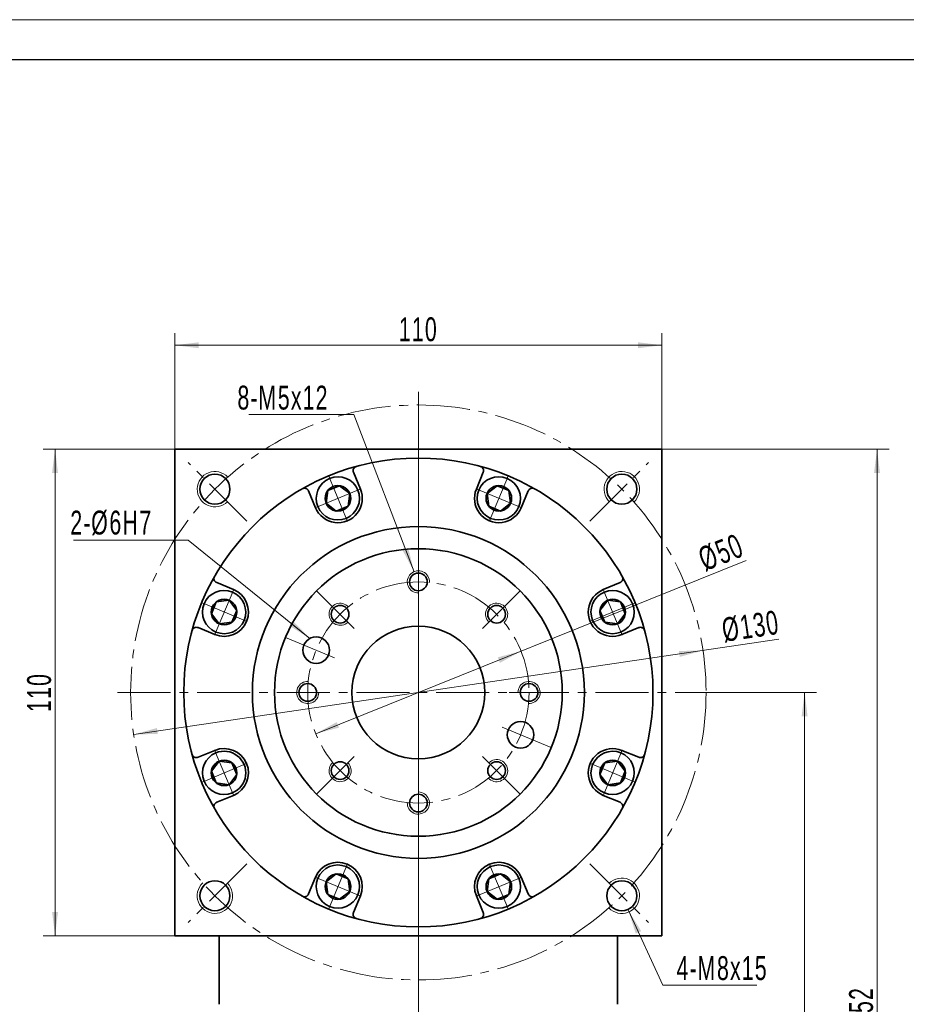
# Model space of a CAD drawing. Header units: millimetres. Extents: x -341 to 420, y -235 to 305.
# Tile 4 of 4: x 29 to 230, y 81 to 304. Entities that reach past the tile are written whole.
import ezdxf

# ---------------------------------------------------------------- set-up
doc = ezdxf.new("R2010")
doc.units = ezdxf.units.MM
doc.set_wipeout_variables(frame=1)
doc.linetypes.add('点画线', pattern=[18, 12, -2, 2, -2])
doc.layers.get('0').update_dxf_attribs({"lineweight": 35})
for name, color, linetype, lineweight in [('中心线层', 1, '点画线', 18), ('图框_外框线', 7, 'Continuous', 18), ('尺寸线层', 3, 'Continuous', 18), ('粗实线层', 7, 'Continuous', 35)]:
    doc.layers.add(name, color=color, linetype=linetype, lineweight=lineweight)
doc.styles.add('标准', font='txt', dxfattribs={"width": 0.667})
doc.dimstyles.new('a4-1-1', dxfattribs={"dimtxt": 3, "dimasz": 3, "dimexe": 1.5, "dimexo": 0, "dimgap": 0.5, "dimtad": 1, "dimdec": 3, "dimdsep": 46, "dimtxsty": '标准', "dimblk": '_CAXARROW', "dimcen": 0, "dimdle": 6, "dimazin": 2, "dimtfac": 0.707107, "dimtdec": 3, "dimtix": 1, "dimtmove": 2, "dimatfit": 3, "dimfxl": 0, "dimfrac": 2, "dimtolj": 1, "dimarcsym": 0})

# ---------------------------------------------------------------- blocks, each defined once
blk = doc.blocks.new('*X23')
at = {"layer": '尺寸线层', "linetype": 'Continuous'}
for points in [[(64.41, 229.97), (69.81, 230.64), (69.81, 229.29)], [(174.41, 229.97), (169.01, 230.64), (169.01, 229.29)]]:
    blk.add_hatch(color=0, dxfattribs=at).paths.add_polyline_path(points, flags=0)
at = {"layer": '尺寸线层', "color": 0, "linetype": 'Continuous'}
for p, q in [((64.41, 206.47), (64.41, 232.67)), ((174.41, 206.47), (174.41, 232.67)), ((64.41, 229.97), (174.41, 229.97))]:
    blk.add_line(p, q, dxfattribs=at)
at = {"layer": '尺寸线层', "color": 0, "insert": (119.41, 233.54), "char_height": 5.4, "width": 14.3527, "attachment_point": 5, "line_spacing_factor": 1.15057, "style": '标准'}
blk.add_mtext('\\T1.1;110', dxfattribs=at)
blk = doc.blocks.new('_CAXARROW')
blk.add_hatch(color=0).paths.add_polyline_path([(0, 0), (-1, 0.125), (-1, -0.125)], flags=0)
blk = doc.blocks.new('*X24')
at = {"layer": '尺寸线层', "linetype": 'Continuous'}
for points in [[(37.33, 206.47), (36.65, 201.07), (38, 201.07)], [(37.33, 96.47), (36.65, 101.87), (38, 101.87)]]:
    blk.add_hatch(color=0, dxfattribs=at).paths.add_polyline_path(points, flags=0)
at = {"layer": '尺寸线层', "color": 0, "linetype": 'Continuous'}
for p, q in [((64.41, 206.47), (34.63, 206.47)), ((37.33, 96.47), (37.33, 206.47)), ((64.41, 96.47), (34.63, 96.47))]:
    blk.add_line(p, q, dxfattribs=at)
at = {"layer": '尺寸线层', "color": 0, "insert": (33.75, 151.47), "char_height": 5.4, "width": 14.3527, "attachment_point": 5, "rotation": 90, "line_spacing_factor": 1.15057, "style": '标准'}
blk.add_mtext('\\T1.1;110', dxfattribs=at)
blk = doc.blocks.new('*X25')
at = {"layer": '尺寸线层', "linetype": 'Continuous'}
blk.add_hatch(color=0, dxfattribs=at).paths.add_polyline_path([(32.87, -22.21), (28.25, -19.35), (29.09, -18.3)], flags=0)
at = {"layer": '尺寸线层', "color": 0}
for p, q in [((0, 0), (-20.55, 0)), ((5.35, 0), (0, 0)), ((0, 0), (0, 0))]:
    blk.add_line(p, q, dxfattribs=at)
at = {"layer": '尺寸线层', "color": 0, "linetype": 'Continuous'}
blk.add_line((32.87, -22.21), (5.35, 0), dxfattribs=at)
at = {"layer": '尺寸线层', "color": 0, "insert": (-2.7, 1.08), "char_height": 5.4, "width": 35.7065, "attachment_point": 9, "line_spacing_factor": 1.15057, "style": '标准'}
blk.add_mtext('\\T1.1;2-%%C6H7', dxfattribs=at)
blk = doc.blocks.new('*X26')
at = {"layer": '尺寸线层', "linetype": 'Continuous'}
for points in [[(183.71, 160.96), (178.47, 159.51), (178.27, 160.84)], [(55.1, 141.97), (60.55, 142.09), (60.35, 143.43)]]:
    blk.add_hatch(color=0, dxfattribs=at).paths.add_polyline_path(points, flags=0)
at = {"layer": '尺寸线层', "color": 0, "linetype": 'Continuous'}
blk.add_line((200.87, 163.5), (55.1, 141.97), dxfattribs=at)
at = {"layer": '尺寸线层', "color": 0, "insert": (194.48, 166.4), "char_height": 5.4, "width": 23.5733, "attachment_point": 5, "rotation": 8.4015, "line_spacing_factor": 1.15057, "style": '标准'}
blk.add_mtext('\\T1.1;%%C130', dxfattribs=at)
blk = doc.blocks.new('*X27')
at = {"layer": '尺寸线层', "linetype": 'Continuous'}
blk.add_hatch(color=0, dxfattribs=at).paths.add_polyline_path([(16.58, -35.51), (14.02, -30.71), (15.28, -30.23)], flags=0)
at = {"layer": '尺寸线层', "color": 0}
for p, q in [((0, 0), (-20.76, 0)), ((3, 0), (0, 0)), ((0, 0), (0, 0))]:
    blk.add_line(p, q, dxfattribs=at)
at = {"layer": '尺寸线层', "color": 0, "linetype": 'Continuous'}
blk.add_line((16.58, -35.51), (3, 0), dxfattribs=at)
at = {"layer": '尺寸线层', "color": 0, "insert": (-2.7, 1.08), "char_height": 5.4, "width": 36.127, "attachment_point": 9, "line_spacing_factor": 1.15057, "style": '标准'}
blk.add_mtext('\\T1.1;8-M5x12', dxfattribs=at)
blk = doc.blocks.new('*X28')
at = {"layer": '尺寸线层', "linetype": 'Continuous'}
blk.add_hatch(color=0, dxfattribs=at).paths.add_polyline_path([(-8.17, 16.85), (-5.3, 12.23), (-6.53, 11.67)], flags=0)
at = {"layer": '尺寸线层', "color": 0, "linetype": 'Continuous'}
blk.add_line((-8.17, 16.85), (-0.41, 0), dxfattribs=at)
at = {"layer": '尺寸线层', "color": 0}
for p, q in [((-0.41, 0), (0, 0)), ((0, 0), (20.8, 0)), ((0, 0), (0, 0))]:
    blk.add_line(p, q, dxfattribs=at)
at = {"layer": '尺寸线层', "color": 0, "insert": (2.7, 1.08), "char_height": 5.4, "width": 36.2049, "attachment_point": 7, "line_spacing_factor": 1.15057, "style": '标准'}
blk.add_mtext('\\T1.1;4-M8x15', dxfattribs=at)
blk = doc.blocks.new('*X29')
at = {"layer": '中心线层', "linetype": '点画线', "lineweight": 18}
for p, q in [((0, -5.64), (0, 5.64)), ((-5.64, 0), (5.64, 0))]:
    blk.add_line(p, q, dxfattribs=at)
at = {"layer": '粗实线层'}
for p, q in [((-2.89, 0), (-1.44, 2.5)), ((-1.44, 2.5), (1.44, 2.5)), ((2.89, 0), (1.44, 2.5)), ((2.89, 0), (1.44, 2.5)), ((-2.89, 0), (-1.44, -2.5)), ((2.89, 0), (1.44, -2.5)), ((-1.44, -2.5), (1.44, -2.5))]:
    blk.add_line(p, q, dxfattribs=at)
blk.add_circle((0, 0), 2.89, dxfattribs=at)
for start, end in [(0, 180), (180, 360)]:
    blk.add_arc((0, 0), 4.89, start, end, dxfattribs=at)
blk = doc.blocks.new('*X30')
at = {"layer": '尺寸线层', "linetype": 'Continuous'}
for points in [[(142.6, 160.8), (137.84, 158.16), (137.34, 159.41)], [(96.22, 142.13), (101.48, 143.52), (100.97, 144.77)]]:
    blk.add_hatch(color=0, dxfattribs=at).paths.add_polyline_path(points, flags=0)
at = {"layer": '尺寸线层', "color": 0, "linetype": 'Continuous'}
blk.add_line((193.43, 181.27), (96.22, 142.13), dxfattribs=at)
at = {"layer": '尺寸线层', "color": 0, "insert": (187.81, 183.11), "char_height": 5.4, "width": 18.0908, "attachment_point": 5, "rotation": 21.9295, "line_spacing_factor": 1.15057, "style": '标准'}
blk.add_mtext('\\T1.1;%%C50', dxfattribs=at)
blk = doc.blocks.new('*X42')
at = {"layer": '尺寸线层', "linetype": 'Continuous'}
for points in [[(206.67, 151.47), (205.99, 146.07), (207.34, 146.07)], [(206.67, -45.54), (205.99, -40.14), (207.34, -40.14)]]:
    blk.add_hatch(color=0, dxfattribs=at).paths.add_polyline_path(points, flags=0)
at = {"layer": '尺寸线层', "color": 0, "linetype": 'Continuous'}
for p, q in [((187.41, 151.47), (209.37, 151.47)), ((206.67, -45.54), (206.67, 151.47)), ((164.41, -45.54), (209.37, -45.54))]:
    blk.add_line(p, q, dxfattribs=at)
at = {"layer": '尺寸线层', "color": 0, "insert": (203.1, 52.97), "char_height": 5.4, "width": 14.0412, "attachment_point": 5, "rotation": 90, "line_spacing_factor": 1.15057, "style": '标准'}
blk.add_mtext('\\T1.1;197', dxfattribs=at)
blk = doc.blocks.new('*X43')
at = {"layer": '尺寸线层', "linetype": 'Continuous'}
for points in [[(223.03, 206.47), (222.35, 201.07), (223.7, 201.07)], [(223.03, -45.54), (222.35, -40.14), (223.7, -40.14)]]:
    blk.add_hatch(color=0, dxfattribs=at).paths.add_polyline_path(points, flags=0)
at = {"layer": '尺寸线层', "color": 0, "linetype": 'Continuous'}
for p, q in [((174.41, 206.47), (225.73, 206.47)), ((223.03, -45.54), (223.03, 206.47)), ((164.41, -45.54), (225.73, -45.54))]:
    blk.add_line(p, q, dxfattribs=at)
at = {"layer": '尺寸线层', "color": 0, "insert": (219.45, 80.47), "char_height": 5.4, "width": 14.2748, "attachment_point": 5, "rotation": 90, "line_spacing_factor": 1.15057, "style": '标准'}
blk.add_mtext('\\T1.1;252', dxfattribs=at)

msp = doc.modelspace()

# ---------------------------------------------------------------- linework, layer by layer
at = {"layer": '中心线层'}
for p, q in [((119.4074, -14.8129), (119.4074, 219.4654)), ((119.4074, -44.1223), (119.4074, 219.4654)), ((80.6874, 190.1854), (67.4113, 203.4615)), ((158.1274, 190.1854), (171.4036, 203.4615)), ((158.1274, 190.1854), (171.4036, 203.4615)), ((119.4074, 183.9654), (119.4074, 170.2804)), ((96.4264, 174.4464), (106.1032, 164.7696)), ((142.3884, 174.4464), (132.7116, 164.7696)), ((89.3813, 163.9026), (102.0246, 158.6656)), ((51.4074, 151.4654), (187.4074, 151.4654)), ((151.9074, 151.4654), (138.2224, 151.4654)), ((149.4335, 139.0282), (136.7902, 144.2652)), ((96.4264, 128.4844), (106.1032, 138.1612)), ((142.3884, 128.4844), (132.7116, 138.1612)), ((119.4074, 118.9654), (119.4074, 132.6504)), ((80.6874, 112.7454), (67.4113, 99.4692)), ((80.6874, 112.7454), (67.4113, 99.4692)), ((158.1274, 112.7454), (171.4036, 99.4692)), ((158.1274, 112.7454), (171.4036, 99.4692))]:
    msp.add_line(p, q, dxfattribs=at)
for radius in [65, 25]:
    msp.add_circle((119.4074, 151.4654), radius, dxfattribs=at)
at = {"layer": '粗实线层'}
for p, q in [((64.4074, 96.4654), (64.4074, 206.4654)), ((64.4074, 206.4654), (174.4074, 206.4654)), ((174.4074, 206.4654), (174.4074, 96.4654)), ((106.3113, 197.4544), (104.7453, 201.2351)), ((132.5035, 197.4544), (134.0695, 201.2351)), ((96.1486, 193.2449), (94.5826, 197.0256)), ((142.6662, 193.2449), (144.2322, 197.0256)), ((77.6279, 174.7242), (73.8472, 176.2902)), ((161.1869, 174.7242), (164.9676, 176.2902)), ((73.4184, 164.5615), (69.6377, 166.1275)), ((165.3964, 164.5615), (169.1771, 166.1275)), ((73.4184, 138.3693), (69.6377, 136.8033)), ((165.3964, 138.3693), (169.1771, 136.8033)), ((77.6279, 128.2066), (73.8472, 126.6406)), ((161.1869, 128.2066), (164.9676, 126.6406)), ((96.1486, 109.6859), (94.5826, 105.9052)), ((142.6662, 109.6859), (144.2322, 105.9052)), ((106.3113, 105.4763), (104.7453, 101.6957)), ((132.5035, 105.4763), (134.0695, 101.6957)), ((174.4074, 96.4654), (64.4074, 96.4654)), ((74.4074, 80.9654), (74.4074, 96.4654)), ((164.4074, 80.9654), (164.4074, 96.4654))]:
    msp.add_line(p, q, dxfattribs=at)
for centre, radius in [((119.4074, 151.4654), 53), ((73.4455, 197.4273), 3.4), ((165.3693, 197.4273), 3.4), ((165.3693, 197.4273), 3.4), ((119.4074, 151.4654), 37.5), ((119.4074, 151.4654), 32.5), ((119.4074, 176.4654), 2), ((101.7297, 169.1431), 2), ((137.0851, 169.1431), 2), ((119.4074, 151.4654), 15), ((94.4074, 151.4654), 2), ((144.4074, 151.4654), 2), ((101.7297, 133.7877), 2), ((137.0851, 133.7877), 2), ((119.4074, 126.4654), 2), ((73.4455, 105.5034), 3.4), ((73.4455, 105.5034), 3.4), ((165.3693, 105.5034), 3.4), ((165.3693, 105.5034), 3.4)]:
    msp.add_circle(centre, radius, dxfattribs=at)
at = {"layer": '粗实线层', "color": 4}
for centre in [(96.3104, 161.0325), (142.5044, 141.8983)]:
    msp.add_circle(centre, 3, dxfattribs=at)
at = {"layer": '粗实线层'}
for centre, radius, start, end in [((105.6692, 201.6178), 1, 105.319165, 202.500034), ((133.1457, 201.6178), 1, 337.499966, 74.680835), ((93.6587, 196.6429), 1, 22.499966, 119.680835), ((101.2299, 195.3497), 5.5, 202.5, 22.5), ((137.5849, 195.3497), 5.5, 157.5, 337.5), ((145.1561, 196.6429), 1, 60.319165, 157.500034), ((74.2299, 177.2141), 1, 150.319165, 247.500034), ((164.5849, 177.2141), 1, 292.499966, 29.680835), ((75.5231, 169.6428), 5.5, 247.5, 67.5), ((163.2917, 169.6428), 5.5, 112.5, 292.5), ((69.255, 165.2036), 1, 67.499966, 164.680835), ((169.5598, 165.2036), 1, 15.319165, 112.500034), ((75.5231, 133.2879), 5.5, 292.5, 112.5), ((163.2917, 133.2879), 5.5, 67.5, 247.5), ((69.255, 137.7271), 1, 195.319165, 292.500034), ((169.5598, 137.7271), 1, 247.499966, 344.680835), ((74.2299, 125.7167), 1, 112.499966, 209.680835), ((164.5849, 125.7167), 1, 330.319165, 67.500034), ((101.2299, 107.5811), 5.5, 337.5, 157.5), ((137.5849, 107.5811), 5.5, 22.5, 202.5), ((93.6587, 106.2879), 1, 240.319165, 337.500034), ((145.1561, 106.2879), 1, 202.499966, 299.680835), ((105.6692, 101.313), 1, 157.499966, 254.680835), ((133.1457, 101.313), 1, 285.319165, 22.500034)]:
    msp.add_arc(centre, radius, start, end, dxfattribs=at)
at = {"layer": '粗实线层', "lineweight": 18}
for centre, radius, start, end in [((73.4455, 197.4273), 4, 43.236775, 315), ((165.3693, 197.4273), 4, 313.236775, 225), ((165.3693, 197.4273), 4, 313.236775, 225), ((119.4074, 176.4654), 2.5, 357.134016, 270), ((101.7297, 169.1431), 2.5, 42.134016, 315), ((137.0851, 169.1431), 2.5, 312.134016, 225), ((94.4074, 151.4654), 2.5, 87.134016, 360), ((144.4074, 151.4654), 2.5, 267.134016, 180), ((137.0851, 133.7877), 2.5, 222.134016, 135), ((101.7297, 133.7877), 2.5, 132.134016, 45), ((119.4074, 126.4654), 2.5, 177.134016, 90), ((165.3693, 105.5034), 4, 223.236775, 135), ((165.3693, 105.5034), 4, 223.236775, 135), ((73.4455, 105.5034), 4, 133.236775, 45), ((73.4455, 105.5034), 4, 133.236775, 45)]:
    msp.add_arc(centre, radius, start, end, dxfattribs=at)

# ---------------------------------------------------------------- block references
at = {"layer": '尺寸线层'}
for name, p in [('*X27', (101.8464, 214.2737)), ('*X25', (62.0293, 185.8937)), ('*X28', (175.0422, 85.2954))]:
    msp.add_blockref(name, p, dxfattribs=at)

# ---------------------------------------------------------------- dimensions: what is measured, and where the dimension line sits
dim = msp.add_linear_dim(base=(174.4074, 229.965), p1=(64.4074, 206.4654), p2=(174.4074, 206.4654), dimstyle='a4-1-1', override={"dimsah": 1, "dimtfill": 1, "dimtzin": 8}, dxfattribs=at)
dim.commit()
dim.dimension.update_dxf_attribs({"geometry": '*X23', "text_midpoint": (119.4074, 233.5358)})
dim = msp.add_linear_dim(base=(37.325, 206.4654), p1=(64.4074, 96.4654), p2=(64.4074, 206.4654), angle=90, dimstyle='a4-1-1', override={"dimsah": 1, "dimtfill": 1, "dimtzin": 8}, dxfattribs=at)
dim.commit()
dim.dimension.update_dxf_attribs({"geometry": '*X24', "text_midpoint": (33.7542, 151.4654)})
dim = msp.add_diameter_dim_2p(p1=(55.1049, 141.9683), p2=(183.7099, 160.9624), dimstyle='a4-1-1', override={"dimpost": '%%C<>', "dimsah": 1, "dimtfill": 1, "dimtzin": 8}, dxfattribs=at)
dim.commit()
dim.dimension.update_dxf_attribs({"geometry": '*X26', "text_midpoint": (195.0393, 162.6357), "dimtype": 163})

# ---------------------------------------------------------------- next in the draw order: wipeouts: each hides what was drawn before it
for points in [[(105.7477, 197.221), (105.7371, 197.2463), (105.7264, 197.2716), (105.7155, 197.2969), (105.7045, 197.322), (105.6934, 197.3472), (105.6821, 197.3722), (105.6706, 197.3972), (105.6591, 197.4221), (105.6473, 197.447), (105.6355, 197.4717), (105.6235, 197.4965), (105.6114, 197.5211), (105.5991, 197.5457), (105.5867, 197.5702), (105.5741, 197.5947), (105.5615, 197.619), (105.5486, 197.6433), (105.5357, 197.6676), (105.5226, 197.6917), (105.5094, 197.7158), (105.496, 197.7398), (105.4825, 197.7638), (105.4689, 197.7876), (105.4551, 197.8114), (105.4412, 197.8351), (105.4272, 197.8587), (105.413, 197.8823), (105.3987, 197.9057), (105.3843, 197.9291), (105.3697, 197.9524), (105.3697, 197.9524), (105.2436, 198.143), (105.1087, 198.3275), (104.9653, 198.5055), (104.8138, 198.6765), (104.6544, 198.8404), (104.4876, 198.9966), (104.3136, 199.1448), (104.133, 199.2847), (103.9459, 199.4161), (103.753, 199.5385), (103.5545, 199.6518), (103.3509, 199.7557), (103.1427, 199.85), (102.9304, 199.9345), (102.7143, 200.0089), (102.495, 200.0732), (102.2729, 200.1271), (102.0485, 200.1707), (101.8224, 200.2036), (101.5949, 200.226), (101.3667, 200.2378), (101.1382, 200.2388), (100.9098, 200.2292), (100.6822, 200.2089), (100.4557, 200.178), (100.231, 200.1365), (100.0084, 200.0846), (99.7885, 200.0224), (99.5718, 199.9499), (99.3586, 199.8674), (99.3586, 199.8674), (99.1496, 199.7751), (98.9451, 199.673), (98.7456, 199.5615), (98.5515, 199.4409), (98.3633, 199.3113), (98.1813, 199.173), (98.006, 199.0264), (97.8377, 198.8717), (97.6768, 198.7094), (97.5237, 198.5397), (97.3787, 198.363), (97.2422, 198.1798), (97.1143, 197.9904), (96.9954, 197.7952), (96.8857, 197.5947), (96.7856, 197.3892), (96.6952, 197.1794), (96.6146, 196.9655), (96.5442, 196.7481), (96.4839, 196.5276), (96.4341, 196.3046), (96.3947, 196.0794), (96.3659, 195.8527), (96.3477, 195.6249), (96.3402, 195.3965), (96.3433, 195.168), (96.3571, 194.9398), (96.3816, 194.7126), (96.4167, 194.4868), (96.4623, 194.2628), (96.4623, 194.2628), (96.4684, 194.236), (96.4748, 194.2093), (96.4813, 194.1826), (96.4879, 194.1559), (96.4947, 194.1293), (96.5016, 194.1027), (96.5087, 194.0762), (96.5159, 194.0497), (96.5233, 194.0232), (96.5308, 193.9968), (96.5385, 193.9704), (96.5463, 193.9441), (96.5543, 193.9178), (96.5624, 193.8915), (96.5707, 193.8653), (96.5791, 193.8392), (96.5876, 193.813), (96.5964, 193.787), (96.6052, 193.761), (96.6142, 193.735), (96.6234, 193.7091), (96.6326, 193.6832), (96.6421, 193.6574), (96.6517, 193.6317), (96.6614, 193.606), (96.6713, 193.5803), (96.6813, 193.5548), (96.6914, 193.5292), (96.7017, 193.5038), (96.7122, 193.4783), (96.7122, 193.4783), (96.8163, 193.2445), (96.9325, 193.0164), (97.0605, 192.7946), (97.2, 192.5799), (97.3504, 192.3728), (97.5116, 192.1739), (97.6829, 191.9836), (97.8639, 191.8026), (98.0541, 191.6313), (98.2531, 191.4702), (98.4602, 191.3197), (98.6749, 191.1803), (98.8966, 191.0522), (99.1247, 190.936), (99.3586, 190.8319), (99.5976, 190.7401), (99.8411, 190.661), (100.0884, 190.5948), (100.3388, 190.5415), (100.5917, 190.5015), (100.8463, 190.4747), (101.1019, 190.4613), (101.3579, 190.4613), (101.6136, 190.4747), (101.8682, 190.5015), (102.1211, 190.5415), (102.3715, 190.5948), (102.6188, 190.661), (102.8623, 190.7401), (103.1013, 190.8319), (103.1013, 190.8319), (103.3351, 190.936), (103.5633, 191.0522), (103.785, 191.1803), (103.9997, 191.3197), (104.2068, 191.4702), (104.4057, 191.6313), (104.596, 191.8026), (104.777, 191.9836), (104.9483, 192.1739), (105.1094, 192.3728), (105.2599, 192.5799), (105.3994, 192.7946), (105.5274, 193.0164), (105.6436, 193.2445), (105.7477, 193.4783), (105.8395, 193.7173), (105.9186, 193.9608), (105.9848, 194.2081), (106.0381, 194.4585), (106.0781, 194.7114), (106.1049, 194.966), (106.1183, 195.2217), (106.1183, 195.4777), (106.1049, 195.7333), (106.0781, 195.9879), (106.0381, 196.2408), (105.9848, 196.4912), (105.9186, 196.7385), (105.8395, 196.982)], [(142.1026, 193.4783), (142.1131, 193.5038), (142.1234, 193.5292), (142.1335, 193.5548), (142.1436, 193.5803), (142.1534, 193.606), (142.1632, 193.6317), (142.1727, 193.6574), (142.1822, 193.6832), (142.1915, 193.7091), (142.2006, 193.735), (142.2096, 193.761), (142.2185, 193.787), (142.2272, 193.813), (142.2357, 193.8392), (142.2441, 193.8653), (142.2524, 193.8915), (142.2605, 193.9178), (142.2685, 193.9441), (142.2763, 193.9704), (142.284, 193.9968), (142.2915, 194.0232), (142.2989, 194.0497), (142.3061, 194.0762), (142.3132, 194.1027), (142.3201, 194.1293), (142.3269, 194.1559), (142.3336, 194.1826), (142.34, 194.2093), (142.3464, 194.236), (142.3526, 194.2628), (142.3526, 194.2628), (142.3981, 194.4868), (142.4332, 194.7126), (142.4577, 194.9398), (142.4715, 195.168), (142.4746, 195.3965), (142.4671, 195.6249), (142.4489, 195.8527), (142.4201, 196.0794), (142.3807, 196.3046), (142.3309, 196.5276), (142.2707, 196.7481), (142.2002, 196.9655), (142.1197, 197.1794), (142.0292, 197.3892), (141.9291, 197.5947), (141.8194, 197.7952), (141.7005, 197.9904), (141.5727, 198.1798), (141.4361, 198.363), (141.2911, 198.5397), (141.138, 198.7094), (140.9771, 198.8717), (140.8088, 199.0264), (140.6335, 199.173), (140.4516, 199.3113), (140.2633, 199.4409), (140.0692, 199.5615), (139.8697, 199.673), (139.6652, 199.7751), (139.4562, 199.8674), (139.4562, 199.8674), (139.2431, 199.9499), (139.0263, 200.0224), (138.8064, 200.0846), (138.5838, 200.1365), (138.3591, 200.178), (138.1326, 200.2089), (137.905, 200.2292), (137.6767, 200.2388), (137.4481, 200.2378), (137.2199, 200.226), (136.9924, 200.2036), (136.7663, 200.1707), (136.5419, 200.1271), (136.3198, 200.0732), (136.1005, 200.0089), (135.8844, 199.9345), (135.6721, 199.85), (135.4639, 199.7557), (135.2603, 199.6518), (135.0619, 199.5385), (134.8689, 199.4161), (134.6819, 199.2847), (134.5012, 199.1448), (134.3272, 198.9966), (134.1604, 198.8404), (134.001, 198.6765), (133.8495, 198.5055), (133.7061, 198.3275), (133.5712, 198.143), (133.4451, 197.9524), (133.4451, 197.9524), (133.4305, 197.9291), (133.4161, 197.9057), (133.4018, 197.8823), (133.3876, 197.8587), (133.3736, 197.8351), (133.3597, 197.8114), (133.3459, 197.7876), (133.3323, 197.7638), (133.3188, 197.7398), (133.3055, 197.7158), (133.2922, 197.6917), (133.2791, 197.6676), (133.2662, 197.6433), (133.2534, 197.619), (133.2407, 197.5947), (133.2281, 197.5702), (133.2157, 197.5457), (133.2034, 197.5211), (133.1913, 197.4965), (133.1793, 197.4717), (133.1675, 197.447), (133.1558, 197.4221), (133.1442, 197.3972), (133.1327, 197.3722), (133.1214, 197.3472), (133.1103, 197.322), (133.0993, 197.2969), (133.0884, 197.2716), (133.0777, 197.2463), (133.0671, 197.221), (133.0671, 197.221), (132.9754, 196.982), (132.8962, 196.7385), (132.83, 196.4912), (132.7768, 196.2408), (132.7367, 195.9879), (132.7099, 195.7333), (132.6965, 195.4777), (132.6965, 195.2217), (132.7099, 194.966), (132.7367, 194.7114), (132.7768, 194.4585), (132.83, 194.2081), (132.8962, 193.9608), (132.9754, 193.7173), (133.0671, 193.4783), (133.1712, 193.2445), (133.2875, 193.0164), (133.4155, 192.7946), (133.5549, 192.5799), (133.7054, 192.3728), (133.8665, 192.1739), (134.0378, 191.9836), (134.2188, 191.8026), (134.4091, 191.6313), (134.608, 191.4702), (134.8151, 191.3197), (135.0299, 191.1803), (135.2516, 191.0522), (135.4797, 190.936), (135.7135, 190.8319), (135.7135, 190.8319), (135.9526, 190.7401), (136.196, 190.661), (136.4433, 190.5948), (136.6937, 190.5415), (136.9466, 190.5015), (137.2012, 190.4747), (137.4569, 190.4613), (137.7129, 190.4613), (137.9685, 190.4747), (138.2231, 190.5015), (138.476, 190.5415), (138.7264, 190.5948), (138.9737, 190.661), (139.2172, 190.7401), (139.4562, 190.8319), (139.6901, 190.936), (139.9182, 191.0522), (140.1399, 191.1803), (140.3546, 191.3197), (140.5617, 191.4702), (140.7607, 191.6313), (140.9509, 191.8026), (141.132, 191.9836), (141.3033, 192.1739), (141.4644, 192.3728), (141.6148, 192.5799), (141.7543, 192.7946), (141.8823, 193.0164), (141.9985, 193.2445)], [(77.3945, 174.1606), (77.369, 174.1711), (77.3436, 174.1814), (77.318, 174.1915), (77.2924, 174.2015), (77.2668, 174.2114), (77.2411, 174.2211), (77.2154, 174.2307), (77.1895, 174.2401), (77.1637, 174.2494), (77.1378, 174.2586), (77.1118, 174.2676), (77.0858, 174.2764), (77.0597, 174.2851), (77.0336, 174.2937), (77.0075, 174.3021), (76.9813, 174.3104), (76.955, 174.3185), (76.9287, 174.3265), (76.9024, 174.3343), (76.876, 174.342), (76.8496, 174.3495), (76.8231, 174.3569), (76.7966, 174.3641), (76.7701, 174.3712), (76.7435, 174.3781), (76.7169, 174.3849), (76.6902, 174.3915), (76.6635, 174.398), (76.6367, 174.4044), (76.61, 174.4105), (76.61, 174.4105), (76.386, 174.4561), (76.1602, 174.4912), (75.933, 174.5156), (75.7048, 174.5295), (75.4763, 174.5326), (75.2479, 174.5251), (75.0201, 174.5069), (74.7934, 174.4781), (74.5682, 174.4387), (74.3452, 174.3889), (74.1247, 174.3286), (73.9073, 174.2582), (73.6934, 174.1776), (73.4836, 174.0872), (73.2781, 173.987), (73.0776, 173.8774), (72.8824, 173.7585), (72.693, 173.6306), (72.5098, 173.494), (72.3331, 173.349), (72.1634, 173.1959), (72.0011, 173.0351), (71.8464, 172.8668), (71.6998, 172.6915), (71.5615, 172.5095), (71.4319, 172.3213), (71.3112, 172.1272), (71.1998, 171.9277), (71.0977, 171.7232), (71.0054, 171.5142), (71.0054, 171.5142), (70.9229, 171.301), (70.8504, 171.0843), (70.7882, 170.8644), (70.7363, 170.6418), (70.6948, 170.4171), (70.6639, 170.1906), (70.6436, 169.963), (70.634, 169.7346), (70.635, 169.5061), (70.6468, 169.2779), (70.6691, 169.0504), (70.7021, 168.8243), (70.7456, 168.5999), (70.7996, 168.3778), (70.8639, 168.1585), (70.9383, 167.9424), (71.0228, 167.7301), (71.117, 167.5219), (71.221, 167.3183), (71.3343, 167.1198), (71.4567, 166.9269), (71.5881, 166.7398), (71.728, 166.5592), (71.8762, 166.3852), (72.0324, 166.2184), (72.1963, 166.059), (72.3673, 165.9075), (72.5453, 165.7641), (72.7298, 165.6292), (72.9204, 165.5031), (72.9204, 165.5031), (72.9437, 165.4885), (72.9671, 165.4741), (72.9905, 165.4598), (73.0141, 165.4456), (73.0377, 165.4316), (73.0614, 165.4177), (73.0852, 165.4039), (73.109, 165.3903), (73.133, 165.3768), (73.157, 165.3634), (73.1811, 165.3502), (73.2052, 165.3371), (73.2294, 165.3242), (73.2538, 165.3113), (73.2781, 165.2987), (73.3026, 165.2861), (73.3271, 165.2737), (73.3517, 165.2614), (73.3763, 165.2493), (73.401, 165.2373), (73.4258, 165.2254), (73.4507, 165.2137), (73.4756, 165.2022), (73.5006, 165.1907), (73.5256, 165.1794), (73.5507, 165.1683), (73.5759, 165.1573), (73.6012, 165.1464), (73.6265, 165.1357), (73.6518, 165.1251), (73.6518, 165.1251), (73.8908, 165.0333), (74.1343, 164.9542), (74.3816, 164.888), (74.632, 164.8347), (74.8849, 164.7947), (75.1395, 164.7679), (75.3951, 164.7545), (75.6511, 164.7545), (75.9068, 164.7679), (76.1614, 164.7947), (76.4143, 164.8347), (76.6647, 164.888), (76.912, 164.9542), (77.1554, 165.0333), (77.3945, 165.1251), (77.6283, 165.2292), (77.8564, 165.3454), (78.0781, 165.4734), (78.2929, 165.6129), (78.5, 165.7634), (78.6989, 165.9245), (78.8892, 166.0958), (79.0702, 166.2768), (79.2415, 166.467), (79.4026, 166.666), (79.5531, 166.8731), (79.6925, 167.0878), (79.8205, 167.3095), (79.9368, 167.5376), (80.0409, 167.7715), (80.0409, 167.7715), (80.1326, 168.0105), (80.2118, 168.254), (80.278, 168.5013), (80.3312, 168.7517), (80.3713, 169.0046), (80.3981, 169.2592), (80.4115, 169.5148), (80.4115, 169.7709), (80.3981, 170.0265), (80.3713, 170.2811), (80.3312, 170.534), (80.278, 170.7844), (80.2118, 171.0317), (80.1326, 171.2752), (80.0409, 171.5142), (79.9368, 171.748), (79.8205, 171.9762), (79.6925, 172.1979), (79.5531, 172.4126), (79.4026, 172.6197), (79.2415, 172.8187), (79.0702, 173.0089), (78.8892, 173.1899), (78.6989, 173.3612), (78.5, 173.5223), (78.2929, 173.6728), (78.0781, 173.8123), (77.8564, 173.9403), (77.6283, 174.0565)], [(165.163, 165.1251), (165.1884, 165.1357), (165.2137, 165.1464), (165.2389, 165.1573), (165.2641, 165.1683), (165.2892, 165.1794), (165.3142, 165.1907), (165.3392, 165.2022), (165.3641, 165.2137), (165.389, 165.2254), (165.4138, 165.2373), (165.4385, 165.2493), (165.4631, 165.2614), (165.4877, 165.2737), (165.5122, 165.2861), (165.5367, 165.2987), (165.5611, 165.3113), (165.5854, 165.3242), (165.6096, 165.3371), (165.6338, 165.3502), (165.6578, 165.3634), (165.6818, 165.3768), (165.7058, 165.3903), (165.7296, 165.4039), (165.7534, 165.4177), (165.7771, 165.4316), (165.8007, 165.4456), (165.8243, 165.4598), (165.8477, 165.4741), (165.8711, 165.4885), (165.8944, 165.5031), (165.8944, 165.5031), (166.085, 165.6292), (166.2695, 165.7641), (166.4475, 165.9075), (166.6186, 166.059), (166.7824, 166.2184), (166.9386, 166.3852), (167.0868, 166.5592), (167.2267, 166.7398), (167.3581, 166.9269), (167.4805, 167.1198), (167.5939, 167.3183), (167.6978, 167.5219), (167.7921, 167.7301), (167.8765, 167.9424), (167.951, 168.1585), (168.0152, 168.3778), (168.0692, 168.5999), (168.1127, 168.8243), (168.1457, 169.0504), (168.168, 169.2779), (168.1798, 169.5061), (168.1808, 169.7346), (168.1712, 169.963), (168.1509, 170.1906), (168.12, 170.4171), (168.0786, 170.6418), (168.0267, 170.8644), (167.9644, 171.0843), (167.892, 171.301), (167.8095, 171.5142), (167.8095, 171.5142), (167.7171, 171.7232), (167.6151, 171.9277), (167.5036, 172.1272), (167.3829, 172.3213), (167.2533, 172.5095), (167.115, 172.6915), (166.9684, 172.8668), (166.8137, 173.0351), (166.6514, 173.1959), (166.4817, 173.349), (166.3051, 173.494), (166.1218, 173.6306), (165.9324, 173.7585), (165.7372, 173.8774), (165.5367, 173.987), (165.3313, 174.0872), (165.1214, 174.1776), (164.9075, 174.2582), (164.6901, 174.3286), (164.4696, 174.3889), (164.2466, 174.4387), (164.0215, 174.4781), (163.7947, 174.5069), (163.5669, 174.5251), (163.3385, 174.5326), (163.11, 174.5295), (162.8819, 174.5156), (162.6546, 174.4912), (162.4288, 174.4561), (162.2048, 174.4105), (162.2048, 174.4105), (162.1781, 174.4044), (162.1513, 174.398), (162.1246, 174.3915), (162.098, 174.3849), (162.0713, 174.3781), (162.0447, 174.3712), (162.0182, 174.3641), (161.9917, 174.3569), (161.9652, 174.3495), (161.9388, 174.342), (161.9124, 174.3343), (161.8861, 174.3265), (161.8598, 174.3185), (161.8335, 174.3104), (161.8073, 174.3021), (161.7812, 174.2937), (161.7551, 174.2851), (161.729, 174.2764), (161.703, 174.2676), (161.677, 174.2586), (161.6511, 174.2494), (161.6253, 174.2401), (161.5995, 174.2307), (161.5737, 174.2211), (161.548, 174.2114), (161.5224, 174.2015), (161.4968, 174.1915), (161.4713, 174.1814), (161.4458, 174.1711), (161.4204, 174.1606), (161.4204, 174.1606), (161.1865, 174.0565), (160.9584, 173.9403), (160.7367, 173.8123), (160.522, 173.6728), (160.3148, 173.5223), (160.1159, 173.3612), (159.9256, 173.1899), (159.7446, 173.0089), (159.5733, 172.8187), (159.4122, 172.6197), (159.2617, 172.4126), (159.1223, 172.1979), (158.9943, 171.9762), (158.878, 171.748), (158.7739, 171.5142), (158.6822, 171.2752), (158.6031, 171.0317), (158.5368, 170.7844), (158.4836, 170.534), (158.4435, 170.2811), (158.4168, 170.0265), (158.4034, 169.7709), (158.4034, 169.5148), (158.4168, 169.2592), (158.4435, 169.0046), (158.4836, 168.7517), (158.5368, 168.5013), (158.6031, 168.254), (158.6822, 168.0105), (158.7739, 167.7715), (158.7739, 167.7715), (158.878, 167.5376), (158.9943, 167.3095), (159.1223, 167.0878), (159.2617, 166.8731), (159.4122, 166.666), (159.5733, 166.467), (159.7446, 166.2768), (159.9256, 166.0958), (160.1159, 165.9245), (160.3148, 165.7634), (160.522, 165.6129), (160.7367, 165.4734), (160.9584, 165.3454), (161.1865, 165.2292), (161.4204, 165.1251), (161.6594, 165.0333), (161.9029, 164.9542), (162.1501, 164.888), (162.4006, 164.8347), (162.6534, 164.7947), (162.908, 164.7679), (163.1637, 164.7545), (163.4197, 164.7545), (163.6754, 164.7679), (163.93, 164.7947), (164.1828, 164.8347), (164.4332, 164.888), (164.6805, 164.9542), (164.924, 165.0333)], [(73.6518, 137.8057), (73.6265, 137.7951), (73.6012, 137.7844), (73.5759, 137.7735), (73.5507, 137.7625), (73.5256, 137.7513), (73.5006, 137.74), (73.4756, 137.7286), (73.4507, 137.717), (73.4258, 137.7053), (73.401, 137.6935), (73.3763, 137.6815), (73.3517, 137.6693), (73.3271, 137.6571), (73.3026, 137.6447), (73.2781, 137.6321), (73.2538, 137.6194), (73.2294, 137.6066), (73.2052, 137.5937), (73.1811, 137.5806), (73.157, 137.5673), (73.133, 137.554), (73.109, 137.5405), (73.0852, 137.5269), (73.0614, 137.5131), (73.0377, 137.4992), (73.0141, 137.4852), (72.9905, 137.471), (72.9671, 137.4567), (72.9437, 137.4423), (72.9204, 137.4277), (72.9204, 137.4277), (72.7298, 137.3016), (72.5453, 137.1667), (72.3673, 137.0233), (72.1963, 136.8718), (72.0324, 136.7124), (71.8762, 136.5456), (71.728, 136.3716), (71.5881, 136.1909), (71.4567, 136.0039), (71.3343, 135.8109), (71.221, 135.6125), (71.117, 135.4089), (71.0228, 135.2007), (70.9383, 134.9884), (70.8639, 134.7723), (70.7996, 134.553), (70.7456, 134.3309), (70.7021, 134.1065), (70.6691, 133.8804), (70.6468, 133.6529), (70.635, 133.4247), (70.634, 133.1961), (70.6436, 132.9678), (70.6639, 132.7402), (70.6948, 132.5137), (70.7363, 132.289), (70.7882, 132.0664), (70.8504, 131.8465), (70.9229, 131.6297), (71.0054, 131.4166), (71.0054, 131.4166), (71.0977, 131.2076), (71.1998, 131.0031), (71.3112, 130.8035), (71.4319, 130.6095), (71.5615, 130.4212), (71.6998, 130.2393), (71.8464, 130.064), (72.0011, 129.8957), (72.1634, 129.7348), (72.3331, 129.5817), (72.5098, 129.4367), (72.693, 129.3001), (72.8824, 129.1723), (73.0776, 129.0534), (73.2781, 128.9437), (73.4836, 128.8436), (73.6934, 128.7531), (73.9073, 128.6726), (74.1247, 128.6021), (74.3452, 128.5419), (74.5682, 128.4921), (74.7934, 128.4527), (75.0201, 128.4239), (75.2479, 128.4057), (75.4763, 128.3981), (75.7048, 128.4013), (75.933, 128.4151), (76.1602, 128.4396), (76.386, 128.4747), (76.61, 128.5202), (76.61, 128.5202), (76.6367, 128.5264), (76.6635, 128.5327), (76.6902, 128.5392), (76.7169, 128.5459), (76.7435, 128.5526), (76.7701, 128.5596), (76.7966, 128.5667), (76.8231, 128.5739), (76.8496, 128.5813), (76.876, 128.5888), (76.9024, 128.5965), (76.9287, 128.6043), (76.955, 128.6123), (76.9813, 128.6204), (77.0075, 128.6287), (77.0336, 128.6371), (77.0597, 128.6456), (77.0858, 128.6543), (77.1118, 128.6632), (77.1378, 128.6722), (77.1637, 128.6813), (77.1895, 128.6906), (77.2154, 128.7001), (77.2411, 128.7096), (77.2668, 128.7194), (77.2924, 128.7292), (77.318, 128.7393), (77.3436, 128.7494), (77.369, 128.7597), (77.3945, 128.7702), (77.3945, 128.7702), (77.6283, 128.8743), (77.8564, 128.9905), (78.0781, 129.1185), (78.2929, 129.2579), (78.5, 129.4084), (78.6989, 129.5695), (78.8892, 129.7408), (79.0702, 129.9219), (79.2415, 130.1121), (79.4026, 130.3111), (79.5531, 130.5182), (79.6925, 130.7329), (79.8205, 130.9546), (79.9368, 131.1827), (80.0409, 131.4166), (80.1326, 131.6556), (80.2118, 131.8991), (80.278, 132.1464), (80.3312, 132.3968), (80.3713, 132.6497), (80.3981, 132.9043), (80.4115, 133.1599), (80.4115, 133.4159), (80.3981, 133.6716), (80.3713, 133.9262), (80.3312, 134.1791), (80.278, 134.4295), (80.2118, 134.6768), (80.1326, 134.9202), (80.0409, 135.1592), (80.0409, 135.1592), (79.9368, 135.3931), (79.8205, 135.6212), (79.6925, 135.8429), (79.5531, 136.0576), (79.4026, 136.2648), (79.2415, 136.4637), (79.0702, 136.654), (78.8892, 136.835), (78.6989, 137.0063), (78.5, 137.1674), (78.2929, 137.3179), (78.0781, 137.4573), (77.8564, 137.5853), (77.6283, 137.7016), (77.3945, 137.8057), (77.1554, 137.8974), (76.912, 137.9766), (76.6647, 138.0428), (76.4143, 138.096), (76.1614, 138.1361), (75.9068, 138.1628), (75.6511, 138.1762), (75.3951, 138.1762), (75.1395, 138.1628), (74.8849, 138.1361), (74.632, 138.096), (74.3816, 138.0428), (74.1343, 137.9766), (73.8908, 137.8974)], [(161.4204, 128.7702), (161.4458, 128.7597), (161.4713, 128.7494), (161.4968, 128.7393), (161.5224, 128.7292), (161.548, 128.7194), (161.5737, 128.7096), (161.5995, 128.7001), (161.6253, 128.6906), (161.6511, 128.6813), (161.677, 128.6722), (161.703, 128.6632), (161.729, 128.6543), (161.7551, 128.6456), (161.7812, 128.6371), (161.8073, 128.6287), (161.8335, 128.6204), (161.8598, 128.6123), (161.8861, 128.6043), (161.9124, 128.5965), (161.9388, 128.5888), (161.9652, 128.5813), (161.9917, 128.5739), (162.0182, 128.5667), (162.0447, 128.5596), (162.0713, 128.5526), (162.098, 128.5459), (162.1246, 128.5392), (162.1513, 128.5327), (162.1781, 128.5264), (162.2048, 128.5202), (162.2048, 128.5202), (162.4288, 128.4747), (162.6546, 128.4396), (162.8819, 128.4151), (163.11, 128.4013), (163.3385, 128.3981), (163.5669, 128.4057), (163.7947, 128.4239), (164.0215, 128.4527), (164.2466, 128.4921), (164.4696, 128.5419), (164.6901, 128.6021), (164.9075, 128.6726), (165.1214, 128.7531), (165.3313, 128.8436), (165.5367, 128.9437), (165.7372, 129.0534), (165.9324, 129.1723), (166.1218, 129.3001), (166.3051, 129.4367), (166.4817, 129.5817), (166.6514, 129.7348), (166.8137, 129.8957), (166.9684, 130.064), (167.115, 130.2393), (167.2533, 130.4212), (167.3829, 130.6095), (167.5036, 130.8035), (167.6151, 131.0031), (167.7171, 131.2076), (167.8095, 131.4166), (167.8095, 131.4166), (167.892, 131.6297), (167.9644, 131.8465), (168.0267, 132.0664), (168.0786, 132.289), (168.12, 132.5137), (168.1509, 132.7402), (168.1712, 132.9678), (168.1808, 133.1961), (168.1798, 133.4247), (168.168, 133.6529), (168.1457, 133.8804), (168.1127, 134.1065), (168.0692, 134.3309), (168.0152, 134.553), (167.951, 134.7723), (167.8765, 134.9884), (167.7921, 135.2007), (167.6978, 135.4089), (167.5939, 135.6125), (167.4805, 135.8109), (167.3581, 136.0039), (167.2267, 136.1909), (167.0868, 136.3716), (166.9386, 136.5456), (166.7824, 136.7124), (166.6186, 136.8718), (166.4475, 137.0233), (166.2695, 137.1667), (166.085, 137.3016), (165.8944, 137.4277), (165.8944, 137.4277), (165.8711, 137.4423), (165.8477, 137.4567), (165.8243, 137.471), (165.8007, 137.4852), (165.7771, 137.4992), (165.7534, 137.5131), (165.7296, 137.5269), (165.7058, 137.5405), (165.6818, 137.554), (165.6578, 137.5673), (165.6338, 137.5806), (165.6096, 137.5937), (165.5854, 137.6066), (165.5611, 137.6194), (165.5367, 137.6321), (165.5122, 137.6447), (165.4877, 137.6571), (165.4631, 137.6693), (165.4385, 137.6815), (165.4138, 137.6935), (165.389, 137.7053), (165.3641, 137.717), (165.3392, 137.7286), (165.3142, 137.74), (165.2892, 137.7513), (165.2641, 137.7625), (165.2389, 137.7735), (165.2137, 137.7844), (165.1884, 137.7951), (165.163, 137.8057), (165.163, 137.8057), (164.924, 137.8974), (164.6805, 137.9766), (164.4332, 138.0428), (164.1828, 138.096), (163.93, 138.1361), (163.6754, 138.1628), (163.4197, 138.1762), (163.1637, 138.1762), (162.908, 138.1628), (162.6534, 138.1361), (162.4006, 138.096), (162.1501, 138.0428), (161.9029, 137.9766), (161.6594, 137.8974), (161.4204, 137.8057), (161.1865, 137.7016), (160.9584, 137.5853), (160.7367, 137.4573), (160.522, 137.3179), (160.3148, 137.1674), (160.1159, 137.0063), (159.9256, 136.835), (159.7446, 136.654), (159.5733, 136.4637), (159.4122, 136.2648), (159.2617, 136.0576), (159.1223, 135.8429), (158.9943, 135.6212), (158.878, 135.3931), (158.7739, 135.1592), (158.7739, 135.1592), (158.6822, 134.9202), (158.6031, 134.6768), (158.5368, 134.4295), (158.4836, 134.1791), (158.4435, 133.9262), (158.4168, 133.6716), (158.4034, 133.4159), (158.4034, 133.1599), (158.4168, 132.9043), (158.4435, 132.6497), (158.4836, 132.3968), (158.5368, 132.1464), (158.6031, 131.8991), (158.6822, 131.6556), (158.7739, 131.4166), (158.878, 131.1827), (158.9943, 130.9546), (159.1223, 130.7329), (159.2617, 130.5182), (159.4122, 130.3111), (159.5733, 130.1121), (159.7446, 129.9219), (159.9256, 129.7408), (160.1159, 129.5695), (160.3148, 129.4084), (160.522, 129.2579), (160.7367, 129.1185), (160.9584, 128.9905), (161.1865, 128.8743)], [(96.7122, 109.4524), (96.7017, 109.427), (96.6914, 109.4015), (96.6813, 109.376), (96.6713, 109.3504), (96.6614, 109.3248), (96.6517, 109.2991), (96.6421, 109.2733), (96.6326, 109.2475), (96.6234, 109.2217), (96.6142, 109.1958), (96.6052, 109.1698), (96.5964, 109.1438), (96.5876, 109.1177), (96.5791, 109.0916), (96.5707, 109.0655), (96.5624, 109.0393), (96.5543, 109.013), (96.5463, 108.9867), (96.5385, 108.9604), (96.5308, 108.934), (96.5233, 108.9076), (96.5159, 108.8811), (96.5087, 108.8546), (96.5016, 108.828), (96.4947, 108.8015), (96.4879, 108.7748), (96.4813, 108.7482), (96.4748, 108.7215), (96.4684, 108.6947), (96.4623, 108.668), (96.4623, 108.668), (96.4167, 108.444), (96.3816, 108.2182), (96.3571, 107.9909), (96.3433, 107.7628), (96.3402, 107.5343), (96.3477, 107.3059), (96.3659, 107.0781), (96.3947, 106.8513), (96.4341, 106.6262), (96.4839, 106.4032), (96.5442, 106.1827), (96.6146, 105.9653), (96.6952, 105.7514), (96.7856, 105.5415), (96.8857, 105.3361), (96.9954, 105.1356), (97.1143, 104.9404), (97.2422, 104.751), (97.3787, 104.5677), (97.5237, 104.3911), (97.6768, 104.2214), (97.8377, 104.0591), (98.006, 103.9044), (98.1813, 103.7578), (98.3633, 103.6195), (98.5515, 103.4899), (98.7456, 103.3692), (98.9451, 103.2577), (99.1496, 103.1557), (99.3586, 103.0633), (99.3586, 103.0633), (99.5718, 102.9808), (99.7885, 102.9084), (100.0084, 102.8461), (100.231, 102.7942), (100.4557, 102.7528), (100.6822, 102.7219), (100.9098, 102.7016), (101.1382, 102.692), (101.3667, 102.693), (101.5949, 102.7047), (101.8224, 102.7271), (102.0485, 102.7601), (102.2729, 102.8036), (102.495, 102.8576), (102.7143, 102.9218), (102.9304, 102.9963), (103.1427, 103.0807), (103.3509, 103.175), (103.5545, 103.2789), (103.753, 103.3923), (103.9459, 103.5147), (104.133, 103.6461), (104.3136, 103.786), (104.4876, 103.9342), (104.6544, 104.0904), (104.8138, 104.2542), (104.9653, 104.4253), (105.1087, 104.6033), (105.2436, 104.7878), (105.3697, 104.9784), (105.3697, 104.9784), (105.3843, 105.0017), (105.3987, 105.025), (105.413, 105.0485), (105.4272, 105.0721), (105.4412, 105.0957), (105.4551, 105.1194), (105.4689, 105.1432), (105.4825, 105.167), (105.496, 105.1909), (105.5094, 105.215), (105.5226, 105.239), (105.5357, 105.2632), (105.5486, 105.2874), (105.5615, 105.3117), (105.5741, 105.3361), (105.5867, 105.3605), (105.5991, 105.3851), (105.6114, 105.4096), (105.6235, 105.4343), (105.6355, 105.459), (105.6473, 105.4838), (105.6591, 105.5087), (105.6706, 105.5336), (105.6821, 105.5586), (105.6934, 105.5836), (105.7045, 105.6087), (105.7155, 105.6339), (105.7264, 105.6591), (105.7371, 105.6844), (105.7477, 105.7098), (105.7477, 105.7098), (105.8395, 105.9488), (105.9186, 106.1923), (105.9848, 106.4396), (106.0381, 106.69), (106.0781, 106.9428), (106.1049, 107.1974), (106.1183, 107.4531), (106.1183, 107.7091), (106.1049, 107.9648), (106.0781, 108.2194), (106.0381, 108.4722), (105.9848, 108.7227), (105.9186, 108.9699), (105.8395, 109.2134), (105.7477, 109.4524), (105.6436, 109.6863), (105.5274, 109.9144), (105.3994, 110.1361), (105.2599, 110.3508), (105.1094, 110.558), (104.9483, 110.7569), (104.777, 110.9472), (104.596, 111.1282), (104.4057, 111.2995), (104.2068, 111.4606), (103.9997, 111.6111), (103.785, 111.7505), (103.5633, 111.8785), (103.3351, 111.9948), (103.1013, 112.0989), (103.1013, 112.0989), (102.8623, 112.1906), (102.6188, 112.2697), (102.3715, 112.336), (102.1211, 112.3892), (101.8682, 112.4293), (101.6136, 112.456), (101.3579, 112.4694), (101.1019, 112.4694), (100.8463, 112.456), (100.5917, 112.4293), (100.3388, 112.3892), (100.0884, 112.336), (99.8411, 112.2697), (99.5976, 112.1906), (99.3586, 112.0989), (99.1247, 111.9948), (98.8966, 111.8785), (98.6749, 111.7505), (98.4602, 111.6111), (98.2531, 111.4606), (98.0541, 111.2995), (97.8639, 111.1282), (97.6829, 110.9472), (97.5116, 110.7569), (97.3504, 110.558), (97.2, 110.3508), (97.0605, 110.1361), (96.9325, 109.9144), (96.8163, 109.6863)], [(133.0671, 105.7098), (133.0777, 105.6844), (133.0884, 105.6591), (133.0993, 105.6339), (133.1103, 105.6087), (133.1214, 105.5836), (133.1327, 105.5586), (133.1442, 105.5336), (133.1558, 105.5087), (133.1675, 105.4838), (133.1793, 105.459), (133.1913, 105.4343), (133.2034, 105.4096), (133.2157, 105.3851), (133.2281, 105.3605), (133.2407, 105.3361), (133.2534, 105.3117), (133.2662, 105.2874), (133.2791, 105.2632), (133.2922, 105.239), (133.3055, 105.215), (133.3188, 105.1909), (133.3323, 105.167), (133.3459, 105.1432), (133.3597, 105.1194), (133.3736, 105.0957), (133.3876, 105.0721), (133.4018, 105.0485), (133.4161, 105.025), (133.4305, 105.0017), (133.4451, 104.9784), (133.4451, 104.9784), (133.5712, 104.7878), (133.7061, 104.6033), (133.8495, 104.4253), (134.001, 104.2542), (134.1604, 104.0904), (134.3272, 103.9342), (134.5012, 103.786), (134.6819, 103.6461), (134.8689, 103.5147), (135.0619, 103.3923), (135.2603, 103.2789), (135.4639, 103.175), (135.6721, 103.0807), (135.8844, 102.9963), (136.1005, 102.9218), (136.3198, 102.8576), (136.5419, 102.8036), (136.7663, 102.7601), (136.9924, 102.7271), (137.2199, 102.7047), (137.4481, 102.693), (137.6767, 102.692), (137.905, 102.7016), (138.1326, 102.7219), (138.3591, 102.7528), (138.5838, 102.7942), (138.8064, 102.8461), (139.0263, 102.9084), (139.2431, 102.9808), (139.4562, 103.0633), (139.4562, 103.0633), (139.6652, 103.1557), (139.8697, 103.2577), (140.0692, 103.3692), (140.2633, 103.4899), (140.4516, 103.6195), (140.6335, 103.7578), (140.8088, 103.9044), (140.9771, 104.0591), (141.138, 104.2214), (141.2911, 104.3911), (141.4361, 104.5677), (141.5727, 104.751), (141.7005, 104.9404), (141.8194, 105.1356), (141.9291, 105.3361), (142.0292, 105.5415), (142.1197, 105.7514), (142.2002, 105.9653), (142.2707, 106.1827), (142.3309, 106.4032), (142.3807, 106.6262), (142.4201, 106.8513), (142.4489, 107.0781), (142.4671, 107.3059), (142.4746, 107.5343), (142.4715, 107.7628), (142.4577, 107.9909), (142.4332, 108.2182), (142.3981, 108.444), (142.3526, 108.668), (142.3526, 108.668), (142.3464, 108.6947), (142.34, 108.7215), (142.3336, 108.7482), (142.3269, 108.7748), (142.3201, 108.8015), (142.3132, 108.828), (142.3061, 108.8546), (142.2989, 108.8811), (142.2915, 108.9076), (142.284, 108.934), (142.2763, 108.9604), (142.2685, 108.9867), (142.2605, 109.013), (142.2524, 109.0393), (142.2441, 109.0655), (142.2357, 109.0916), (142.2272, 109.1177), (142.2185, 109.1438), (142.2096, 109.1698), (142.2006, 109.1958), (142.1915, 109.2217), (142.1822, 109.2475), (142.1727, 109.2733), (142.1632, 109.2991), (142.1534, 109.3248), (142.1436, 109.3504), (142.1335, 109.376), (142.1234, 109.4015), (142.1131, 109.427), (142.1026, 109.4524), (142.1026, 109.4524), (141.9985, 109.6863), (141.8823, 109.9144), (141.7543, 110.1361), (141.6148, 110.3508), (141.4644, 110.558), (141.3033, 110.7569), (141.132, 110.9472), (140.9509, 111.1282), (140.7607, 111.2995), (140.5617, 111.4606), (140.3546, 111.6111), (140.1399, 111.7505), (139.9182, 111.8785), (139.6901, 111.9948), (139.4562, 112.0989), (139.2172, 112.1906), (138.9737, 112.2697), (138.7264, 112.336), (138.476, 112.3892), (138.2231, 112.4293), (137.9685, 112.456), (137.7129, 112.4694), (137.4569, 112.4694), (137.2012, 112.456), (136.9466, 112.4293), (136.6937, 112.3892), (136.4433, 112.336), (136.196, 112.2697), (135.9526, 112.1906), (135.7135, 112.0989), (135.7135, 112.0989), (135.4797, 111.9948), (135.2516, 111.8785), (135.0299, 111.7505), (134.8151, 111.6111), (134.608, 111.4606), (134.4091, 111.2995), (134.2188, 111.1282), (134.0378, 110.9472), (133.8665, 110.7569), (133.7054, 110.558), (133.5549, 110.3508), (133.4155, 110.1361), (133.2875, 109.9144), (133.1712, 109.6863), (133.0671, 109.4524), (132.9754, 109.2134), (132.8962, 108.9699), (132.83, 108.7227), (132.7768, 108.4722), (132.7367, 108.2194), (132.7099, 107.9648), (132.6965, 107.7091), (132.6965, 107.4531), (132.7099, 107.1974), (132.7367, 106.9428), (132.7768, 106.69), (132.83, 106.4396), (132.8962, 106.1923), (132.9754, 105.9488)]]:
    msp.add_wipeout(points).dxf.layer = '粗实线层'

# ---------------------------------------------------------------- next in the draw order: linework, layer by layer
at = {"layer": '图框_外框线', "color": 3}
msp.add_lwpolyline([(-340.6629, -234.6341), (420.4297, -234.6341), (420.4297, 303.5671), (-340.6629, 303.5671)], close=True, dxfattribs=at)
at = {"layer": '图框_外框线', "color": 3, "lineweight": 25}
msp.add_lwpolyline([(-295.3598, -225.5735), (411.3691, -225.5735), (411.3691, 294.5065), (-295.3598, 294.5065)], close=True, dxfattribs=at)

# ---------------------------------------------------------------- next in the draw order: block references
at = {"layer": '粗实线层'}
for p, rotation in [((101.2299, 195.3497), 22.5), ((137.5849, 195.3497), 337.5000000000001), ((75.5231, 169.6428), 67.50000000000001), ((163.2917, 169.6428), 292.5000000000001), ((75.5231, 133.2879), 112.5), ((163.2917, 133.2879), 247.5000000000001), ((101.2299, 107.5811), 157.5000000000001), ((137.5849, 107.5811), 202.5)]:
    msp.add_blockref('*X29', p, dxfattribs=dict(at, rotation=rotation))

# ---------------------------------------------------------------- next in the draw order: dimensions: what is measured, and where the dimension line sits
at = {"layer": '尺寸线层'}
for base, p2, picture, middle in [((223.0253, 206.4654), (174.4074, 206.4654), '*X43', (219.4545, 80.4652)), ((206.6662, 151.4654), (187.4074, 151.4654), '*X42', (203.0954, 52.9652))]:
    dim = msp.add_linear_dim(base=base, p1=(164.4074, -45.535), p2=p2, angle=90, dimstyle='a4-1-1', override={"dimsah": 1, "dimtfill": 1, "dimtzin": 8}, dxfattribs=at)
    dim.commit()
    dim.dimension.update_dxf_attribs({"geometry": picture, "text_midpoint": middle})
dim = msp.add_diameter_dim_2p(p1=(96.2163, 142.1288), p2=(142.5985, 160.802), dimstyle='a4-1-1', override={"dimpost": '%%C<>', "dimsah": 1, "dimtfill": 1, "dimtzin": 8}, dxfattribs=at)
dim.commit()
dim.dimension.update_dxf_attribs({"geometry": '*X30', "text_midpoint": (189.2324, 179.5766), "dimtype": 163})

doc.saveas('drawing.dxf')
